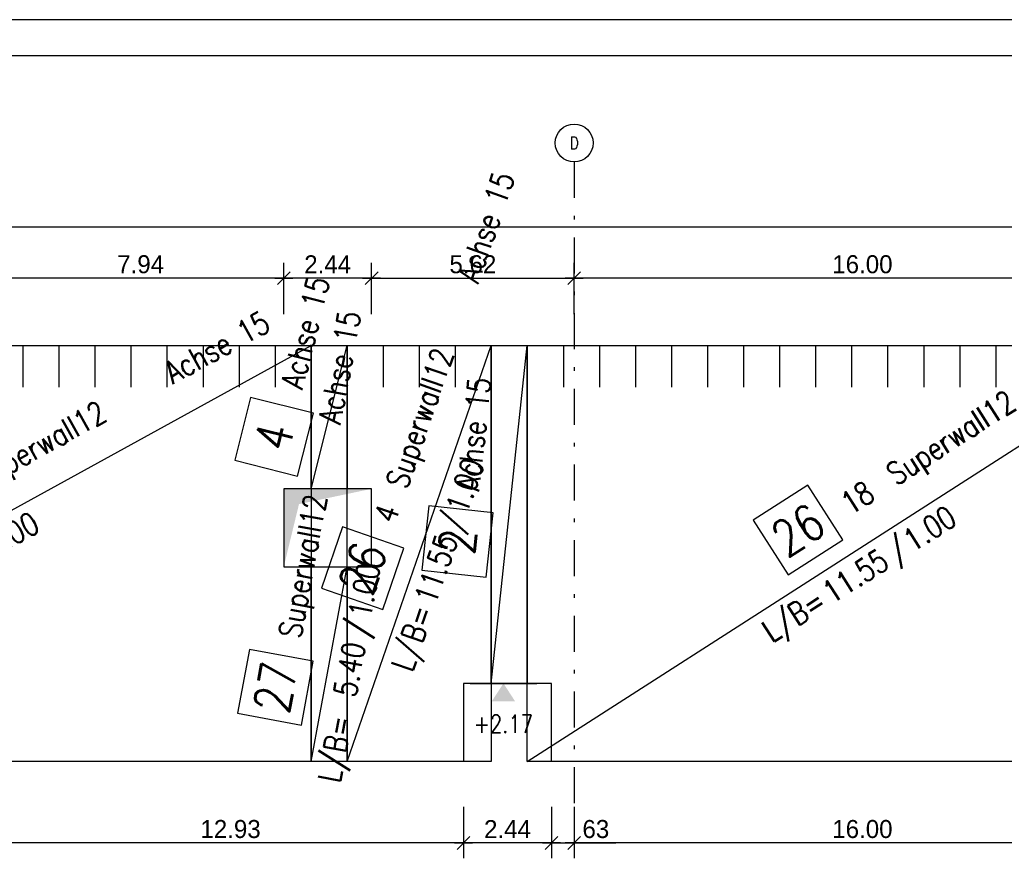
# Model space of a CAD drawing. Extents: x 0 to 238, y 0 to 168.
# Tile 17 of 31: x 47 to 75, y 145 to 168. Entities that reach past the tile are written whole.
import ezdxf
from ezdxf.enums import TextEntityAlignment as Align

# ---------------------------------------------------------------- set-up
doc = ezdxf.new("R2010")
doc.units = 0
doc.header["$LTSCALE"] = 2
doc.header["$MEASUREMENT"] = 0
doc.linetypes.add('AUSGEZOGEN', pattern=[0])
doc.linetypes.add('STRICHPUNKT', pattern=[1, 0.5, -0.25, 0, -0.25])
doc.layers.get('0').update_dxf_attribs({"linetype": 'CONTINUOUS'})
doc.layers.get('DEFPOINTS').update_dxf_attribs({"linetype": 'AUSGEZOGEN'})
for name, color, linetype in [('T__ACHS', 1, 'CONTINUOUS'), ('T__KONS', 3, 'CONTINUOUS'), ('T__M002', 7, 'CONTINUOUS'), ('T__M004', 7, 'CONTINUOUS'), ('T__M026', 7, 'CONTINUOUS'), ('T__M027', 7, 'CONTINUOUS'), ('T__RAND', 7, 'CONTINUOUS'), ('T__VERM', 2, 'CONTINUOUS'), ('TA_', 2, 'CONTINUOUS')]:
    doc.layers.add(name, color=color, linetype=linetype)
doc.styles.add('SIMPLEX8', font='simplexd', dxfattribs={"width": 0.8})
doc.dimstyles.new('SOFIBEMLI', dxfattribs={"dimtxt": 0.5, "dimasz": 0.05, "dimexe": 0.18, "dimexo": 0.0625, "dimgap": 0.135, "dimtad": 1, "dimdec": 0, "dimrnd": 0.001, "dimzin": 0, "dimdsep": 46, "dimtxsty": 'Standard', "dimblk1": 'SOFI-VERLI', "dimblk2": 'SOFI-VERRE', "dimsah": 1, "dimcen": 0.5, "dimse1": 1, "dimse2": 1, "dimclrd": 1, "dimclrt": 2, "dimadec": 0, "dimazin": 0, "dimtfac": 1, "dimtdec": 4, "dimtmove": 0, "dimatfit": 3, "dimldrblk": 'SOFI-VERLI', "dimfxl": 0, "dimtolj": 1, "dimtzin": 0, "dimarcsym": 0})
doc.dimstyles.new('SOFIBEMRE', dxfattribs={"dimtxt": 0.5, "dimasz": 0.05, "dimexe": 0.18, "dimexo": 0.0625, "dimgap": 0.135, "dimtad": 1, "dimdec": 0, "dimrnd": 0.001, "dimzin": 0, "dimdsep": 46, "dimtxsty": 'Standard', "dimblk1": 'SOFI-VERRE', "dimblk2": 'SOFI-VERLI', "dimsah": 1, "dimcen": 0.5, "dimse1": 1, "dimse2": 1, "dimclrd": 1, "dimclrt": 2, "dimadec": 0, "dimazin": 0, "dimtfac": 1, "dimtdec": 4, "dimtmove": 0, "dimatfit": 3, "dimldrblk": 'SOFI-VERRE', "dimfxl": 0, "dimtolj": 1, "dimtzin": 0, "dimarcsym": 0})

# ---------------------------------------------------------------- blocks, each defined once
blk = doc.blocks.new('ASO_BORDER')
at = {"color": 0, "linetype": 'ByBlock'}
blk.add_line((1, 1), (0, 1), dxfattribs=at)
blk = doc.blocks.new('SOFI-IRAN')
at = {"layer": 'T__RAND', "color": 0, "linetype": 'ByBlock', "xscale": 232.8, "yscale": 166.2}
blk.add_blockref('ASO_BORDER', (0, 0), dxfattribs=at)
blk = doc.blocks.new('SOFI-KOTELU')
at = {"color": 0, "linetype": 'Continuous'}
blk.add_line((0, 1.85), (0, -1.85), dxfattribs=at)
blk.add_solid([(0, 0), (-1, 0.65), (-1, -0.65)], dxfattribs=at)
at = {"color": 2, "linetype": 'Continuous', "style": 'SIMPLEX8', "width": 0.8}
blk.add_attdef('KOTE', text='', height=1, rotation=90.0002, dxfattribs=at).set_placement((-2.25, 0), align=Align.MIDDLE)
blk = doc.blocks.new('SOFI-VERRE')
at = {"color": 0, "linetype": 'ByBlock'}
for p, q in [((0, -20), (0, 8.5)), ((-5, 0), (5, 0)), ((3.535, 3.535), (-3.535, -3.535))]:
    blk.add_line(p, q, dxfattribs=at)
blk = doc.blocks.new('SOFI-VERLI')
at = {"color": 0, "linetype": 'ByBlock'}
for p, q in [((0, 20), (0, -8.5)), ((-5, 0), (5, 0)), ((3.535, 3.535), (-3.535, -3.535))]:
    blk.add_line(p, q, dxfattribs=at)
blk = doc.blocks.new('*D17')
at = {"color": 1, "linetype": 'ByBlock'}
blk.add_line((54.687, 161.025), (46.847, 161.025), dxfattribs=at)
at = {"layer": 'DEFPOINTS', "color": 0, "linetype": 'ByBlock'}
for p in [(46.797, 161.025), (46.797, 156.719), (54.737, 156.719)]:
    blk.add_point(p, dxfattribs=at)
at = {"color": 1, "linetype": 'ByBlock', "xscale": 0.05, "yscale": 0.05, "zscale": 0.05, "rotation": 180}
blk.add_blockref('SOFI-VERLI', (46.797, 161.025), dxfattribs=at)
at = {"color": 1, "linetype": 'ByBlock', "xscale": 0.05, "yscale": 0.05, "zscale": 0.05}
blk.add_blockref('SOFI-VERRE', (54.737, 161.025), dxfattribs=at)
at = {"color": 2, "linetype": 'ByBlock', "insert": (50.767, 161.41), "char_height": 0.5, "attachment_point": 5}
blk.add_mtext('\\A1;7.94', dxfattribs=at)
blk = doc.blocks.new('*D18')
at = {"color": 1, "linetype": 'ByBlock'}
blk.add_line((57.127, 161.025), (54.787, 161.025), dxfattribs=at)
at = {"layer": 'DEFPOINTS', "color": 0, "linetype": 'ByBlock'}
for p in [(54.737, 161.025), (54.737, 156.719), (57.177, 156.719)]:
    blk.add_point(p, dxfattribs=at)
at = {"color": 1, "linetype": 'ByBlock', "xscale": 0.05, "yscale": 0.05, "zscale": 0.05, "rotation": 180}
blk.add_blockref('SOFI-VERLI', (54.737, 161.025), dxfattribs=at)
at = {"color": 1, "linetype": 'ByBlock', "xscale": 0.05, "yscale": 0.05, "zscale": 0.05}
blk.add_blockref('SOFI-VERRE', (57.177, 161.025), dxfattribs=at)
at = {"color": 2, "linetype": 'ByBlock', "insert": (55.957, 161.41), "char_height": 0.5, "attachment_point": 5}
blk.add_mtext('\\A1;2.44', dxfattribs=at)
blk = doc.blocks.new('*D19')
at = {"color": 1, "linetype": 'ByBlock'}
blk.add_line((57.227, 161.025), (62.747, 161.025), dxfattribs=at)
at = {"layer": 'DEFPOINTS', "color": 0, "linetype": 'ByBlock'}
for p in [(62.797, 161.025), (57.177, 156.719), (62.797, 156.719)]:
    blk.add_point(p, dxfattribs=at)
at = {"color": 1, "linetype": 'ByBlock', "xscale": 0.05, "yscale": 0.05, "zscale": 0.05, "rotation": 180}
blk.add_blockref('SOFI-VERLI', (57.177, 161.025), dxfattribs=at)
at = {"color": 1, "linetype": 'ByBlock', "xscale": 0.05, "yscale": 0.05, "zscale": 0.05}
blk.add_blockref('SOFI-VERRE', (62.797, 161.025), dxfattribs=at)
at = {"color": 2, "linetype": 'ByBlock', "insert": (59.987, 161.41), "char_height": 0.5, "attachment_point": 5}
blk.add_mtext('\\A1;5.62', dxfattribs=at)
blk = doc.blocks.new('*D20')
at = {"color": 1, "linetype": 'ByBlock'}
blk.add_line((78.747, 161.025), (62.847, 161.025), dxfattribs=at)
at = {"layer": 'DEFPOINTS', "color": 0, "linetype": 'ByBlock'}
for p in [(62.797, 161.025), (62.797, 156.719), (78.797, 156.719)]:
    blk.add_point(p, dxfattribs=at)
at = {"color": 1, "linetype": 'ByBlock', "xscale": 0.05, "yscale": 0.05, "zscale": 0.05, "rotation": 180}
blk.add_blockref('SOFI-VERLI', (62.797, 161.025), dxfattribs=at)
at = {"color": 1, "linetype": 'ByBlock', "xscale": 0.05, "yscale": 0.05, "zscale": 0.05}
blk.add_blockref('SOFI-VERRE', (78.797, 161.025), dxfattribs=at)
at = {"color": 2, "linetype": 'ByBlock', "insert": (70.797, 161.41), "char_height": 0.5, "attachment_point": 5}
blk.add_mtext('\\A1;16.00', dxfattribs=at)
blk = doc.blocks.new('*D41')
at = {"color": 1, "linetype": 'ByBlock'}
blk.add_line((14.547, 162.45), (191.047, 162.45), dxfattribs=at)
at = {"layer": 'DEFPOINTS', "color": 0, "linetype": 'ByBlock'}
for p in [(191.097, 162.45), (14.497, 156.719), (191.097, 156.719)]:
    blk.add_point(p, dxfattribs=at)
at = {"color": 1, "linetype": 'ByBlock', "xscale": 0.05, "yscale": 0.05, "zscale": 0.05, "rotation": 180}
blk.add_blockref('SOFI-VERLI', (14.497, 162.45), dxfattribs=at)
at = {"color": 1, "linetype": 'ByBlock', "xscale": 0.05, "yscale": 0.05, "zscale": 0.05}
blk.add_blockref('SOFI-VERRE', (191.097, 162.45), dxfattribs=at)
at = {"color": 2, "linetype": 'ByBlock', "insert": (102.797, 162.835), "char_height": 0.5, "attachment_point": 5}
blk.add_mtext('\\A1;176.60', dxfattribs=at)
blk = doc.blocks.new('*D47')
at = {"color": 1, "linetype": 'ByBlock'}
blk.add_line((59.677, 145.35), (46.847, 145.35), dxfattribs=at)
at = {"layer": 'DEFPOINTS', "color": 0, "linetype": 'ByBlock'}
for p in [(46.797, 148.893), (59.727, 148.893), (46.797, 145.35)]:
    blk.add_point(p, dxfattribs=at)
at = {"color": 1, "linetype": 'ByBlock', "xscale": 0.05, "yscale": 0.05, "zscale": 0.05, "rotation": 180}
blk.add_blockref('SOFI-VERRE', (46.797, 145.35), dxfattribs=at)
at = {"color": 1, "linetype": 'ByBlock', "xscale": 0.05, "yscale": 0.05, "zscale": 0.05}
blk.add_blockref('SOFI-VERLI', (59.727, 145.35), dxfattribs=at)
at = {"color": 2, "linetype": 'ByBlock', "insert": (53.262, 145.735), "char_height": 0.5, "attachment_point": 5}
blk.add_mtext('\\A1;12.93', dxfattribs=at)
blk = doc.blocks.new('*D48')
at = {"color": 1, "linetype": 'ByBlock'}
blk.add_line((62.117, 145.35), (59.777, 145.35), dxfattribs=at)
at = {"layer": 'DEFPOINTS', "color": 0, "linetype": 'ByBlock'}
for p in [(59.727, 148.893), (62.167, 148.893), (59.727, 145.35)]:
    blk.add_point(p, dxfattribs=at)
at = {"color": 1, "linetype": 'ByBlock', "xscale": 0.05, "yscale": 0.05, "zscale": 0.05, "rotation": 180}
blk.add_blockref('SOFI-VERRE', (59.727, 145.35), dxfattribs=at)
at = {"color": 1, "linetype": 'ByBlock', "xscale": 0.05, "yscale": 0.05, "zscale": 0.05}
blk.add_blockref('SOFI-VERLI', (62.167, 145.35), dxfattribs=at)
at = {"color": 2, "linetype": 'ByBlock', "insert": (60.947, 145.735), "char_height": 0.5, "attachment_point": 5}
blk.add_mtext('\\A1;2.44', dxfattribs=at)
blk = doc.blocks.new('*D49')
at = {"color": 1, "linetype": 'ByBlock'}
for p, q in [((62.217, 145.35), (62.747, 145.35)), ((62.797, 145.35), (63.951, 145.35))]:
    blk.add_line(p, q, dxfattribs=at)
at = {"layer": 'DEFPOINTS', "color": 0, "linetype": 'ByBlock'}
for p in [(62.167, 148.893), (62.797, 148.893), (62.797, 145.35)]:
    blk.add_point(p, dxfattribs=at)
at = {"color": 1, "linetype": 'ByBlock', "xscale": 0.05, "yscale": 0.05, "zscale": 0.05, "rotation": 180}
blk.add_blockref('SOFI-VERRE', (62.167, 145.35), dxfattribs=at)
at = {"color": 1, "linetype": 'ByBlock', "xscale": 0.05, "yscale": 0.05, "zscale": 0.05}
blk.add_blockref('SOFI-VERLI', (62.797, 145.35), dxfattribs=at)
at = {"color": 2, "linetype": 'ByBlock', "insert": (63.399, 145.735), "char_height": 0.5, "attachment_point": 5}
blk.add_mtext('\\A1;63', dxfattribs=at)
blk = doc.blocks.new('*D50')
at = {"color": 1, "linetype": 'ByBlock'}
blk.add_line((78.747, 145.35), (62.847, 145.35), dxfattribs=at)
at = {"layer": 'DEFPOINTS', "color": 0, "linetype": 'ByBlock'}
for p in [(62.797, 148.893), (78.797, 148.893), (62.797, 145.35)]:
    blk.add_point(p, dxfattribs=at)
at = {"color": 1, "linetype": 'ByBlock', "xscale": 0.05, "yscale": 0.05, "zscale": 0.05, "rotation": 180}
blk.add_blockref('SOFI-VERRE', (62.797, 145.35), dxfattribs=at)
at = {"color": 1, "linetype": 'ByBlock', "xscale": 0.05, "yscale": 0.05, "zscale": 0.05}
blk.add_blockref('SOFI-VERLI', (78.797, 145.35), dxfattribs=at)
at = {"color": 2, "linetype": 'ByBlock', "insert": (70.797, 145.735), "char_height": 0.5, "attachment_point": 5}
blk.add_mtext('\\A1;16.00', dxfattribs=at)
blk = doc.blocks.new('*D66')
at = {"color": 1, "linetype": 'ByBlock'}
blk.add_line((9.975, 155.13), (9.975, 153.96), dxfattribs=at)
at = {"layer": 'DEFPOINTS', "color": 0, "linetype": 'ByBlock'}
for p in [(74.649, 155.18), (9.975, 153.91), (74.649, 153.91)]:
    blk.add_point(p, dxfattribs=at)
at = {"color": 1, "linetype": 'ByBlock', "xscale": 0.05, "yscale": 0.05, "zscale": 0.05}
for name, p, rotation in [('SOFI-VERRE', (9.975, 155.18), 90), ('SOFI-VERLI', (9.975, 153.91), 270)]:
    blk.add_blockref(name, p, dxfattribs=dict(at, rotation=rotation))
at = {"color": 2, "linetype": 'ByBlock', "insert": (11.209, 154.574), "char_height": 0.5, "attachment_point": 5, "rotation": 90}
blk.add_mtext('\\A1;1.27', dxfattribs=at)
blk = doc.blocks.new('*D67')
at = {"color": 1, "linetype": 'ByBlock'}
blk.add_line((9.975, 155.23), (9.975, 159.11), dxfattribs=at)
at = {"layer": 'DEFPOINTS', "color": 0, "linetype": 'ByBlock'}
for p in [(9.975, 159.16), (74.649, 159.16), (74.649, 155.18)]:
    blk.add_point(p, dxfattribs=at)
at = {"color": 1, "linetype": 'ByBlock', "xscale": 0.05, "yscale": 0.05, "zscale": 0.05}
for name, p, rotation in [('SOFI-VERRE', (9.975, 159.16), 90), ('SOFI-VERLI', (9.975, 155.18), 270)]:
    blk.add_blockref(name, p, dxfattribs=dict(at, rotation=rotation))
at = {"color": 2, "linetype": 'ByBlock', "insert": (9.59, 157.17), "char_height": 0.5, "attachment_point": 5, "rotation": 90}
blk.add_mtext('\\A1;3.98', dxfattribs=at)
blk = doc.blocks.new('SOFI-BM-POS')
at = {"color": 1, "linetype": 'Continuous'}
for p, q in [((0.5, 0.75), (-0.5, 0.75)), ((-0.5, 0.75), (-0.5, -0.25)), ((0.5, -0.25), (0.5, 0.75)), ((-0.5, -0.25), (0.5, -0.25))]:
    blk.add_line(p, q, dxfattribs=at)
blk = doc.blocks.new('SOFI-BM-MAT')
at = {"color": 1, "linetype": 'Continuous'}
blk.add_blockref('SOFI-BM-POS', (-0.5, 0.5), dxfattribs=at)
at = {"color": 1, "linetype": 'Continuous', "style": 'SIMPLEX8', "width": 0.8}
blk.add_attdef('SOFI_BM_MULT', text='', height=0.2, dxfattribs=at).set_placement((-1.1, 1.1), align=Align.RIGHT)
at = {"color": 3, "linetype": 'Continuous', "style": 'SIMPLEX8', "width": 0.8}
blk.add_attdef('SOFI_BM_POS', text='', height=0.556, dxfattribs=at).set_placement((-0.5, 0.75), align=Align.MIDDLE_CENTER)
at = {"color": 2, "linetype": 'Continuous', "style": 'SIMPLEX8', "width": 0.8, "flags": 1}
for tag, p in [('SOFI_BM_MATTE', (0.3, 0.5)), ('SOFI_BM_ANZAHL', (0.3, 0.5)), ('SOFI_BM_BREITE', (0.8, -0.5)), ('SOFI_BM_MATR', (1.5, -0.5))]:
    blk.add_attdef(tag, p, '', height=0.35, dxfattribs=at)
blk.add_attdef('SOFI_BM_LAENGE', text='', height=0.35, dxfattribs=at).set_placement((0.4, -0.5), align=Align.RIGHT)
at = {"color": 1, "linetype": 'Continuous', "style": 'SIMPLEX8', "width": 0.8}
for tag, p in [('SOFI_BM_DANEI', (-1.79, -1)), ('SOFI_BM_WANEI', (-1.79, -1.5))]:
    blk.add_attdef(tag, p, '', height=0.2, dxfattribs=at)
blk = doc.blocks.new('SOFI-BM-MATT')
at = {"color": 7, "linetype": 'Continuous'}
blk.add_blockref('SOFI-BM-POS', (-0.5, 0.5), dxfattribs=at)
at = {"color": 2, "linetype": 'Continuous', "style": 'SIMPLEX8', "width": 0.8}
blk.add_text('L/B=', height=0.35, dxfattribs=at).set_placement((-0.75, -0.5), align=Align.RIGHT)
blk.add_text('/', height=0.35, dxfattribs=at).set_placement((0.5, -0.5))
at = {"color": 1, "linetype": 'Continuous', "style": 'SIMPLEX8', "width": 0.8}
blk.add_attdef('SOFI_BM_MULT', text='', height=0.2, dxfattribs=at).set_placement((-1.1, 1.1), align=Align.RIGHT)
at = {"color": 3, "linetype": 'Continuous', "style": 'SIMPLEX8', "width": 0.8}
blk.add_attdef('SOFI_BM_POS', text='', height=0.556, dxfattribs=at).set_placement((-0.5, 0.75), align=Align.MIDDLE_CENTER)
at = {"color": 2, "linetype": 'Continuous', "style": 'SIMPLEX8', "width": 0.8, "flags": 1}
for tag, p in [('SOFI_BM_MATTE', (0.3, 0.5)), ('SOFI_BM_ANZAHL', (0.3, 0.5)), ('SOFI_BM_BREITE', (0.8, -0.5)), ('SOFI_BM_MATR', (1.5, -0.5))]:
    blk.add_attdef(tag, p, '', height=0.35, dxfattribs=at)
blk.add_attdef('SOFI_BM_LAENGE', text='', height=0.35, dxfattribs=at).set_placement((0.4, -0.5), align=Align.RIGHT)
at = {"color": 1, "linetype": 'Continuous', "style": 'SIMPLEX8', "width": 0.8}
for tag, p in [('SOFI_BM_DANEI', (-1.79, -1)), ('SOFI_BM_WANEI', (-1.79, -1.5))]:
    blk.add_attdef(tag, p, '', height=0.2, dxfattribs=at)

msp = doc.modelspace()

# ---------------------------------------------------------------- linework, layer by layer
at = {"layer": 'T__ACHS', "linetype": 'STRICHPUNKT'}
msp.add_line((62.797, 164.253), (62.797, 146.336), dxfattribs=at)
at = {"layer": 'T__ACHS'}
msp.add_circle((62.797, 164.778), 0.525, dxfattribs=at)
at = {"layer": 'T__KONS', "color": 3}
msp.add_lwpolyline([(14.497, 159.16), (191.097, 159.16), (191.097, 148.16), (167.757, 148.16), (167.757, 151.47), (79.097, 151.47), (79.097, 147.61), (62.167, 147.61), (62.167, 149.78), (59.727, 149.78), (59.727, 147.61), (30.167, 147.61), (30.167, 149.78), (27.727, 149.78), (27.727, 147.61), (14.497, 147.61)], close=True, dxfattribs=at)
at = {"layer": 'T__KONS', "color": 2, "linetype": 'Continuous'}
msp.add_lwpolyline([(54.737, 153.01), (57.177, 153.01), (57.177, 155.18), (54.737, 155.18)], close=True, dxfattribs=at)
at = {"layer": 'T__M002', "color": 1, "linetype": 'Continuous'}
msp.add_lwpolyline([(60.497, 149.78), (60.497, 159.16), (61.497, 159.16), (61.497, 149.78), (60.497, 149.78), (61.497, 159.16)], dxfattribs=at)
at = {"layer": 'T__M004', "color": 1, "linetype": 'Continuous'}
msp.add_lwpolyline([(55.497, 155.18), (55.497, 159.16), (56.497, 159.16), (56.497, 155.18), (55.497, 155.18), (56.497, 159.16)], dxfattribs=at)
at = {"layer": 'T__M026', "color": 1, "linetype": 'Continuous'}
for p, q in [((47.497, 159.16), (47.497, 158.005)), ((48.497, 159.16), (48.497, 158.005)), ((49.497, 159.16), (49.497, 158.005)), ((50.497, 159.16), (50.497, 158.005)), ((51.497, 159.16), (51.497, 158.005)), ((52.497, 159.16), (52.497, 158.005)), ((53.497, 159.16), (53.497, 158.005)), ((54.497, 159.16), (54.497, 158.005)), ((57.497, 159.16), (57.497, 158.005)), ((58.497, 159.16), (58.497, 158.005)), ((59.497, 159.16), (59.497, 158.005)), ((62.497, 159.16), (62.497, 158.005)), ((63.497, 159.16), (63.497, 158.005)), ((64.497, 159.16), (64.497, 158.005)), ((65.497, 159.16), (65.497, 158.005)), ((66.497, 159.16), (66.497, 158.005)), ((67.497, 159.16), (67.497, 158.005)), ((68.497, 159.16), (68.497, 158.005)), ((69.497, 159.16), (69.497, 158.005)), ((70.497, 159.16), (70.497, 158.005)), ((71.497, 159.16), (71.497, 158.005)), ((72.497, 159.16), (72.497, 158.005)), ((73.497, 159.16), (73.497, 158.005)), ((74.497, 159.16), (74.497, 158.005))]:
    msp.add_line(p, q, dxfattribs=at)
for points in [[(34.497, 147.61), (34.497, 159.16), (55.497, 159.16), (55.497, 147.61), (34.497, 147.61), (55.497, 159.16)], [(56.497, 147.61), (56.497, 159.16), (60.497, 159.16), (60.497, 147.61), (56.497, 147.61), (60.497, 159.16)], [(61.497, 147.61), (61.497, 159.16), (79.497, 159.16), (79.497, 147.61), (61.497, 147.61), (79.497, 159.16)]]:
    msp.add_lwpolyline(points, dxfattribs=at)
at = {"layer": 'T__M027', "color": 1, "linetype": 'Continuous'}
msp.add_lwpolyline([(55.497, 147.61), (55.497, 153.01), (56.497, 153.01), (56.497, 147.61), (55.497, 147.61), (56.497, 153.01)], dxfattribs=at)
at = {"layer": 'TA_', "color": 3, "linetype": 'Continuous'}
msp.add_solid([(54.737, 153.01), (55.161, 154.756), (54.737, 155.18), (57.177, 155.18)], dxfattribs=at)

# ---------------------------------------------------------------- block references
at = {"layer": 'T__M002', "color": 7}
ref = msp.add_blockref('SOFI-BM-MAT', (60.997, 154.47), dxfattribs=dict(at, xscale=1.799, yscale=1.799, zscale=1.799, rotation=83.91469297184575))
ref.add_attrib('SOFI_BM_POS', '2', dxfattribs={"layer": '0', "color": 3, "linetype": 'Continuous', "height": 0.999, "rotation": 83.9147, "style": 'SIMPLEX8', "width": 0.8}).set_placement((59.56, 153.719), align=Align.MIDDLE_CENTER)
ref.add_attrib('SOFI_BM_MATR', 'Achse 15', (60.16, 155.102), dxfattribs={"layer": '0', "color": 2, "linetype": 'Continuous', "height": 0.6296, "rotation": 83.9147, "style": 'SIMPLEX8', "width": 0.8})
at = {"layer": 'T__M004', "color": 1}
ref = msp.add_blockref('SOFI-BM-MAT', (55.997, 157.17), dxfattribs=dict(at, xscale=1.799, yscale=1.799, zscale=1.799, rotation=75.89603105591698))
ref.add_attrib('SOFI_BM_POS', '4', dxfattribs={"layer": '0', "color": 3, "linetype": 'Continuous', "height": 0.999, "rotation": 75.896, "style": 'SIMPLEX8', "width": 0.8}).set_placement((54.469, 156.626), align=Align.MIDDLE_CENTER)
ref.add_attrib('SOFI_BM_MATR', 'Achse 15', (55.256, 157.913), dxfattribs={"layer": '0', "color": 2, "linetype": 'Continuous', "height": 0.6296, "rotation": 75.896, "style": 'SIMPLEX8', "width": 0.8})
at = {"layer": 'T__M026', "color": 1}
ref = msp.add_blockref('SOFI-BM-MATT', (58.497, 153.385), dxfattribs=dict(at, xscale=1.799, yscale=1.799, zscale=1.799, rotation=70.89798944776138))
ref.add_attrib('SOFI_BM_POS', '26', dxfattribs={"layer": '0', "color": 3, "linetype": 'Continuous', "height": 0.9994, "rotation": 70.898, "style": 'SIMPLEX8', "width": 0.8}).set_placement((56.928, 152.977), align=Align.MIDDLE_CENTER)
ref.add_attrib('SOFI_BM_MATTE', 'Superwall12', (58.154, 155.141), dxfattribs={"layer": '0', "color": 2, "linetype": 'Continuous', "height": 0.62965, "rotation": 70.898, "style": 'SIMPLEX8', "width": 0.8})
ref.add_attrib('SOFI_BM_BREITE', '1.00', (59.818, 154.451), dxfattribs={"layer": '0', "color": 2, "linetype": 'Continuous', "height": 0.6296, "rotation": 70.898, "style": 'SIMPLEX8', "width": 0.8})
ref.add_attrib('SOFI_BM_LAENGE', '11.55', dxfattribs={"layer": '0', "color": 2, "linetype": 'Continuous', "height": 0.6296, "rotation": 70.898, "style": 'SIMPLEX8', "width": 0.8}).set_placement((59.583, 153.771), align=Align.RIGHT)
ref.add_attrib('SOFI_BM_ANZAHL', '4', (57.824, 154.189), dxfattribs={"layer": '0', "color": 2, "linetype": 'Continuous', "height": 0.63, "rotation": 70.898, "style": 'SIMPLEX8', "width": 0.8})
ref.add_attrib('SOFI_BM_MATR', 'Achse 15', (60.132, 160.853), dxfattribs={"layer": '0', "color": 2, "linetype": 'Continuous', "height": 0.6296, "rotation": 70.898, "style": 'SIMPLEX8', "width": 0.8})
ref = msp.add_blockref('SOFI-BM-MATT', (70.497, 153.385), dxfattribs=dict(at, xscale=1.799, yscale=1.799, zscale=1.799, rotation=32.68693654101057))
ref.add_attrib('SOFI_BM_POS', '26', dxfattribs={"layer": '0', "color": 3, "linetype": 'Continuous', "height": 0.9994, "rotation": 32.6869, "style": 'SIMPLEX8', "width": 0.8}).set_placement((69.011, 154.035), align=Align.MIDDLE_CENTER)
ref.add_attrib('SOFI_BM_MATTE', 'Superwall12', (71.737, 155.25), dxfattribs={"layer": '0', "color": 2, "linetype": 'Continuous', "height": 0.62965, "rotation": 32.6869, "style": 'SIMPLEX8', "width": 0.8})
ref.add_attrib('SOFI_BM_BREITE', '1.00', (72.194, 153.405), dxfattribs={"layer": '0', "color": 2, "linetype": 'Continuous', "height": 0.6296, "rotation": 32.6869, "style": 'SIMPLEX8', "width": 0.8})
ref.add_attrib('SOFI_BM_LAENGE', '11.55', dxfattribs={"layer": '0', "color": 2, "linetype": 'Continuous', "height": 0.6296, "rotation": 32.6869, "style": 'SIMPLEX8', "width": 0.8}).set_placement((71.589, 153.017), align=Align.RIGHT)
ref.add_attrib('SOFI_BM_ANZAHL', '18', (70.466, 154.434), dxfattribs={"layer": '0', "color": 2, "linetype": 'Continuous', "height": 0.6296, "rotation": 32.6869, "style": 'SIMPLEX8', "width": 0.8})
ref.add_attrib('SOFI_BM_MATR', 'Achse 15', (76.825, 158.514), dxfattribs={"layer": '0', "color": 2, "linetype": 'Continuous', "height": 0.6296, "rotation": 32.6869, "style": 'SIMPLEX8', "width": 0.8})
ref = msp.add_blockref('SOFI-BM-MATT', (44.997, 153.385), dxfattribs=dict(at, xscale=1.799, yscale=1.799, zscale=1.799, rotation=28.81079374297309))
ref.add_attrib('SOFI_BM_POS', '26', dxfattribs={"layer": '0', "color": 3, "linetype": 'Continuous', "height": 0.9994, "rotation": 28.8108, "style": 'SIMPLEX8', "width": 0.8}).set_placement((43.559, 154.134), align=Align.MIDDLE_CENTER)
ref.add_attrib('SOFI_BM_MATTE', 'Superwall12', (46.361, 155.162), dxfattribs={"layer": '0', "color": 2, "linetype": 'Continuous', "height": 0.62965, "rotation": 28.8108, "style": 'SIMPLEX8', "width": 0.8})
ref.add_attrib('SOFI_BM_BREITE', '1.00', (46.692, 153.29), dxfattribs={"layer": '0', "color": 2, "linetype": 'Continuous', "height": 0.6296, "rotation": 28.8108, "style": 'SIMPLEX8', "width": 0.8})
ref.add_attrib('SOFI_BM_LAENGE', '11.55', dxfattribs={"layer": '0', "color": 2, "linetype": 'Continuous', "height": 0.6296, "rotation": 28.8108, "style": 'SIMPLEX8', "width": 0.8}).set_placement((46.061, 152.944), align=Align.RIGHT)
ref.add_attrib('SOFI_BM_ANZAHL', '21', (45.037, 154.433), dxfattribs={"layer": '0', "color": 2, "linetype": 'Continuous', "height": 0.6296, "rotation": 28.8108, "style": 'SIMPLEX8', "width": 0.8})
ref.add_attrib('SOFI_BM_MATR', 'Achse 15', (51.657, 158.075), dxfattribs={"layer": '0', "color": 2, "linetype": 'Continuous', "height": 0.6296, "rotation": 28.8108, "style": 'SIMPLEX8', "width": 0.8})
at = {"layer": 'T__M027', "color": 1}
ref = msp.add_blockref('SOFI-BM-MATT', (55.997, 150.31), dxfattribs=dict(at, xscale=1.799, yscale=1.799, zscale=1.799, rotation=79.50852298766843))
ref.add_attrib('SOFI_BM_POS', '27', dxfattribs={"layer": '0', "color": 3, "linetype": 'Continuous', "height": 0.9994, "rotation": 79.5085, "style": 'SIMPLEX8', "width": 0.8}).set_placement((54.507, 149.671), align=Align.MIDDLE_CENTER)
ref.add_attrib('SOFI_BM_MATTE', 'Superwall12', (55.211, 151.005), dxfattribs={"layer": '0', "color": 2, "linetype": 'Continuous', "height": 0.62965, "rotation": 79.5085, "style": 'SIMPLEX8', "width": 0.8})
ref.add_attrib('SOFI_BM_BREITE', '1.00', (57.144, 151.561), dxfattribs={"layer": '0', "color": 2, "linetype": 'Continuous', "height": 0.6296, "rotation": 79.5085, "style": 'SIMPLEX8', "width": 0.8})
ref.add_attrib('SOFI_BM_LAENGE', '5.40', dxfattribs={"layer": '0', "color": 2, "linetype": 'Continuous', "height": 0.6296, "rotation": 79.5085, "style": 'SIMPLEX8', "width": 0.8}).set_placement((57.013, 150.854), align=Align.RIGHT)
ref.add_attrib('SOFI_BM_MATR', 'Achse 15', (56.312, 156.948), dxfattribs={"layer": '0', "color": 2, "linetype": 'Continuous', "height": 0.6296, "rotation": 79.5085, "style": 'SIMPLEX8', "width": 0.8})
at = {"layer": 'T__RAND', "color": 7, "xscale": 237.8, "yscale": 168.2}
msp.add_blockref('ASO_BORDER', (0, 0), dxfattribs=at)
at = {"layer": 'T__RAND', "color": 3, "linetype": 'Continuous'}
msp.add_blockref('SOFI-IRAN', (4, 1), dxfattribs=at)
at = {"layer": 'T__VERM', "color": 1, "linetype": 'Continuous'}
ref = msp.add_blockref('SOFI-KOTELU', (60.835, 149.78), dxfattribs=dict(at, xscale=0.4999999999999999, yscale=0.4999999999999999, zscale=0.4999999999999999, rotation=90))
ref.add_attrib('KOTE', '+2.17', dxfattribs={"layer": '0', "color": 1, "linetype": 'Continuous', "height": 0.5, "rotation": 0.0002, "style": 'SIMPLEX8', "width": 0.8}).set_placement((60.835, 148.655), align=Align.MIDDLE)

# ---------------------------------------------------------------- texts
at = {"layer": 'T__ACHS', "color": 2, "style": 'SIMPLEX8', "width": 0.8}
msp.add_text('D', height=0.35, dxfattribs=at).set_placement((62.797, 164.778), align=Align.MIDDLE)

# ---------------------------------------------------------------- dimensions: what is measured, and where the dimension line sits
at = {"layer": 'T__VERM', "color": 1, "linetype": 'Continuous'}
for base, p1, p2, text, dimstyle, picture, middle in [((191.097, 162.45), (14.497, 156.719), (191.097, 156.719), '176.60', 'SOFIBEMLI', '*D41', (102.797, 162.835)), ((46.797, 161.025), (54.737, 156.719), (46.797, 156.719), '7.94', 'SOFIBEMRE', '*D17', (50.767, 161.41)), ((54.737, 161.025), (57.177, 156.719), (54.737, 156.719), '2.44', 'SOFIBEMRE', '*D18', (55.957, 161.41)), ((62.797, 161.025), (57.177, 156.719), (62.797, 156.719), '5.62', 'SOFIBEMLI', '*D19', (59.987, 161.41)), ((62.797, 161.025), (78.797, 156.719), (62.797, 156.719), '16.00', 'SOFIBEMRE', '*D20', (70.797, 161.41)), ((46.797, 145.35), (59.727, 148.893), (46.797, 148.893), '12.93', 'SOFIBEMLI', '*D47', (53.262, 145.735)), ((59.727, 145.35), (62.167, 148.893), (59.727, 148.893), '2.44', 'SOFIBEMLI', '*D48', (60.947, 145.735)), ((62.797, 145.35), (62.167, 148.893), (62.797, 148.893), '63', 'SOFIBEMRE', '*D49', (63.399, 145.735)), ((62.797, 145.35), (78.797, 148.893), (62.797, 148.893), '16.00', 'SOFIBEMLI', '*D50', (70.797, 145.735))]:
    dim = msp.add_linear_dim(base=base, p1=p1, p2=p2, text=text, dimstyle=dimstyle, override={"dimgap": 0.135}, dxfattribs=at)
    dim.commit()
    dim.dimension.update_dxf_attribs({"geometry": picture, "text_midpoint": middle})
dim = msp.add_linear_dim(base=(9.975, 159.16), p1=(74.649, 155.18), p2=(74.649, 159.16), angle=90, text='3.98', dimstyle='SOFIBEMLI', override={"dimgap": 0.135}, dxfattribs=at)
dim.commit()
dim.dimension.update_dxf_attribs({"geometry": '*D67', "text_midpoint": (9.59, 157.17)})
dim = msp.add_linear_dim(base=(9.975, 153.91), p1=(74.649, 155.18), p2=(74.649, 153.91), angle=90, text='1.27', dimstyle='SOFIBEMRE', override={"dimtmove": 2}, dxfattribs=at)
dim.commit()
dim.dimension.update_dxf_attribs({"geometry": '*D66', "text_midpoint": (11.209, 154.574), "dimtype": 160})

doc.saveas('drawing.dxf')
